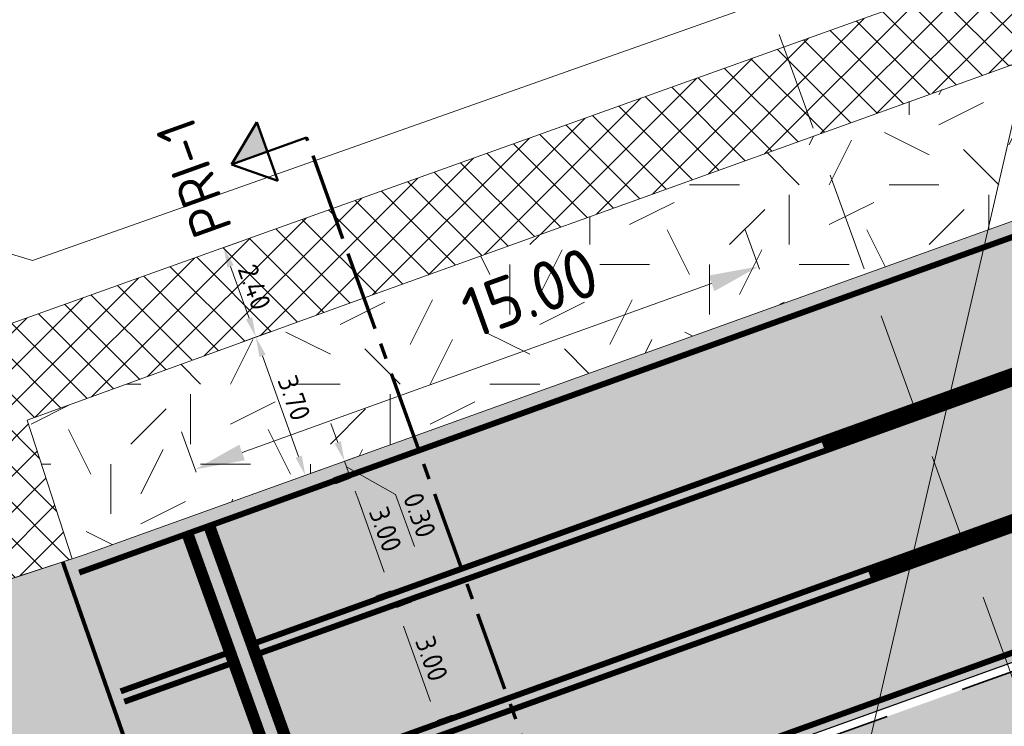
# Model space of a CAD drawing. Header units: metres. Extents: x 39929 to 50394, y 387420 to 399996.
# Tile 28 of 96: x 46668 to 46693, y 390941 to 390959. Entities that reach past the tile are written whole.
import ezdxf
from ezdxf.enums import TextEntityAlignment as Align

# ---------------------------------------------------------------- set-up
doc = ezdxf.new("R2010")
doc.units = ezdxf.units.M
for name, pattern in [('CENTER2', [28.575, 19.05, -3.175, 3.175, -3.175]), ('DASHED', [0.75, 0.5, -0.25]), ('VH-RWSBAND-SO', [24, 10, -2, 2, -2, 2, -2, 2, -2]), ('VW-13_STREEP', [4, 1, -3]), ('VW-33_STREEP', [6, 3, -3]), ('VW-5050_STREEP', [1, 0.5, -0.5]), ('XX-CENTER', [8, 5, -1, 1, -1]), ('ZZ-CENTER-SO', [8, 5, -1, 1, -1])]:
    doc.linetypes.add(name, pattern=pattern)
for name, color, linetype, lineweight in [('B-WE-GR-GRAS-A', 62, 'Continuous', 18), ('B-WE-VH-GESLOTENVERHARDING_ASFALT-G', 10, 'Continuous', 18), ('Detail_Kader_BLAD1', 7, 'DASHED', 18), ('N-WE-VH-KANTOPSLUITING_TROTTOIRBAND_RWS_110 220-G', 210, 'VH-RWSBAND-SO', 35), ('N-WE-VH-KANTVERHARDING-SD', 7, 'Continuous', 25), ('N-WE-VH-VERHARDING_ASFALT_ROOD-A', 13, 'Continuous', 18), ('N-WE-VW-MARKERING_DWARS_OVERSTEEK_KANALISATIESTREEP50_010-G', 7, 'VW-5050_STREEP', 13), ('N-WE-VW-MARKERING_DWARS_STOPSTREEP_030-G', 7, 'Continuous', 25), ('N-WE-VW-MARKERING_LANGS_STREEP_13_045-G', 7, 'VW-13_STREEP', 35), ('N-WE-VW-MARKERING_LANGS_STREEP_33_015-G', 7, 'VW-33_STREEP', 35), ('N-WE-VW-MARKERING_LANGS_STREEP_DOORGETROKKEN_015-G', 7, 'Continuous', 35), ('Topo', 7, 'Continuous', 18), ('X-XX-AL-DWARSPROFIEL-G', 7, 'CENTER2', 80), ('X-XX-AL-GRENS_WERK-G', 7, 'ZZ-WERKGRENS-SO', 18), ('X-XX-AL-T18', 10, 'Continuous', 18), ('X-XX-AL-T25', 7, 'Continuous', 25), ('X-XX-AL-T50', 7, 'Continuous', 50), ('X-XX-AL-TEKENBLAD_KADER_BLAD1-VIEWPORT-G', 1, 'Continuous', 18), ('X-XX-AL-VERWIJZING_DOORSNEDE-G', 7, 'ZZ-CENTER-SO', 18), ('X-XX-AL_500-M', 7, 'Continuous', 18)]:
    doc.layers.add(name, color=color, linetype=linetype, lineweight=lineweight)
doc.layers.add('B-WE-VW-MARKERING_PIJL-T', color=7, linetype='Continuous')
doc.layers.add('N-WE-VH-VERHARDING_ASFALT-A', color=251, linetype='Continuous', lineweight=18, transparency=0.25)
doc.layers.add('N-WE-VH-VERHARDING_ASFALT_FIETSPAD-A', color=151, linetype='Continuous', lineweight=18, transparency=0.25)
doc.styles.add('NLCS-ISO', font='NLCS-ISO.ttf')
doc.styles.add('NLCS-ISO-ANNOTATIVE-T25', font='NLCS-ISO.ttf', dxfattribs={"height": 2.5})
doc.linetypes.add('ZZ-WERKGRENS-SO', pattern='A,2,-3,[137,NLCS.SHX,S=0.05,R=0,X=-0.55,Y=-0.675],-3,2', length=10)
doc.dimstyles.new('NLCS-ANNOTATIVE-T25-PIJL_l2_h1', dxfattribs={"dimtxt": 2.5, "dimasz": 2.5, "dimexe": 2, "dimexo": 2, "dimgap": 0.7, "dimtad": 1, "dimzin": 0, "dimdsep": 46, "dimtxsty": 'NLCS-ISO-ANNOTATIVE-T25', "dimcen": 0, "dimdle": 2, "dimclrd": 256, "dimclre": 256, "dimclrt": 256, "dimadec": 1, "dimazin": 0, "dimtfac": 1, "dimtofl": 0, "dimtmove": 1, "dimatfit": 0, "dimfxl": 2, "dimfxlon": 1, "dimtfillclr": 256, "dimtolj": 1, "dimtzin": 0, "dimlwd": 18, "dimlwe": 18, "dimarcsym": 0})
picture_1 = doc.add_image_def('image1.tif', size_in_pixel=(8000, 10000))

# ---------------------------------------------------------------- blocks, each defined once
blk = doc.blocks.new('vobul')
at = {"layer": 'B-WE-VW-MARKERING_PIJL-T'}
blk.add_hatch(color=256, dxfattribs=at).paths.add_polyline_path([(0, 0.075), (4.6, 0.075), (5.2, 0.675), (4, 0.675), (5.7, 0.975), (7.5, 0.675), (6.2, 0.675), (5.45, -0.075), (0, -0.075)])
blk = doc.blocks.new('vobud')
at = {"layer": 'B-WE-VW-MARKERING_PIJL-T'}
blk.add_hatch(color=256, dxfattribs=at).paths.add_polyline_path([(5.45, -0.375), (7.5, 0), (5.45, 0.375), (5.45, 0.075), (0, 0.075), (0, -0.075), (5.45, -0.075)])
blk = doc.blocks.new('dwppijl2')
at = {"layer": 'X-XX-AL-DWARSPROFIEL-G', "linetype": 'Continuous'}
blk.add_hatch(color=256, dxfattribs=at).paths.add_polyline_path([(0.592, 0.792), (0, 0.792), (0, 1.517)])
at = {"layer": 'X-XX-AL-VERWIJZING_DOORSNEDE-G', "linetype": 'Continuous', "lineweight": 50, "flags": 128}
for points in [[(0, 1.517), (-0.592, 0.792)], [(0, 0), (0, 1.517)], [(0, 1.517), (0.592, 0.792)], [(0.592, 0.792), (-0.592, 0.792)]]:
    blk.add_lwpolyline(points, dxfattribs=at)
blk = doc.blocks.new('*U154')
at = {"layer": 'X-XX-AL-VERWIJZING_DOORSNEDE-G', "color": 7, "linetype": 'XX-CENTER', "lineweight": 70, "ltscale": 2, "extrusion": (0.940975, 0.338475, 0)}
blk.add_lwpolyline([(0, 0), (173.03, 0), (185.49, 0)], dxfattribs=at)
at = {"layer": 'X-XX-AL-T25', "color": 7, "linetype": 'Continuous', "lineweight": 25, "xscale": 6.590000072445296, "yscale": 6.590000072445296, "zscale": 6.590000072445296, "rotation": 109.7839794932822}
blk.add_blockref('dwppijl2', (-62.78, 174.54), dxfattribs=at)
at = {"layer": 'X-XX-AL-T18', "style": 'NLCS-ISO'}
blk.add_attdef('777.07m.', (-1.11, -0.16), '', height=1.8, rotation=109.784, dxfattribs=at)
at = {"layer": 'X-XX-AL-T50', "style": 'NLCS-ISO'}
blk.add_attdef('77', text='', height=5, rotation=109.784, dxfattribs=at).set_placement((-76.9, 169.46), align=Align.MIDDLE_CENTER)
blk = doc.blocks.new('*D165')
at = {"layer": 'Defpoints', "color": 0, "transparency": 16777216}
for p in [(46686.731, 390952.956), (46687.095, 390951.945), (46672.981, 390946.858)]:
    blk.add_point(p, dxfattribs=at)
at = {"layer": 'X-XX-AL_500-M', "lineweight": 18, "transparency": 16777216}
for p, q in [((46686.756, 390952.885), (46686.392, 390953.897)), ((46673.793, 390948.294), (46685.555, 390952.532)), ((46672.642, 390947.799), (46672.278, 390948.811))]:
    blk.add_line(p, q, dxfattribs=at)
at = {"layer": 'X-XX-AL_500-M', "transparency": 16777216}
for points in [[(46685.484, 390952.728), (46685.626, 390952.336), (46686.731, 390952.956)], [(46673.722, 390948.49), (46673.863, 390948.098), (46672.617, 390947.87)]]:
    blk.add_solid(points, dxfattribs=at)
at = {"layer": 'X-XX-AL_500-M', "transparency": 16777216, "insert": (46681.006, 390952.309), "char_height": 1.25, "attachment_point": 5, "rotation": 19.8174, "style": 'NLCS-ISO-ANNOTATIVE-T25'}
blk.add_mtext('\\A1;15.00', dxfattribs=at)
blk = doc.blocks.new('*D175')
at = {"layer": 'Defpoints', "color": 0, "transparency": 16777216}
for p in [(46675.119, 390951.539), (46676.36, 390948.074), (46675.377, 390947.722)]:
    blk.add_point(p, dxfattribs=at)
at = {"layer": 'X-XX-AL_500-M', "lineweight": 18, "transparency": 16777216}
for p, q in [((46674.513, 390951.322), (46673.76, 390951.052)), ((46674.305, 390950.716), (46675.208, 390948.193)), ((46675.753, 390947.857), (46675, 390947.587))]:
    blk.add_line(p, q, dxfattribs=at)
at = {"layer": 'X-XX-AL_500-M', "transparency": 16777216}
for points in [[(46674.383, 390950.744), (46674.226, 390950.688), (46674.136, 390951.187)], [(46675.287, 390948.221), (46675.13, 390948.164), (46675.377, 390947.722)]]:
    blk.add_solid(points, dxfattribs=at)
at = {"layer": 'X-XX-AL_500-M', "transparency": 16777216, "insert": (46675.097, 390949.661), "char_height": 0.5, "attachment_point": 5, "rotation": 289.6964, "style": 'NLCS-ISO-ANNOTATIVE-T25'}
blk.add_mtext('\\A1;3.70', dxfattribs=at)
blk = doc.blocks.new('*D174')
at = {"layer": 'Defpoints', "color": 0, "transparency": 16777216}
for p in [(46676.358, 390948.077), (46676.459, 390947.796), (46676.459, 390947.796)]:
    blk.add_point(p, dxfattribs=at)
at = {"layer": 'X-XX-AL_500-M', "lineweight": 18, "transparency": 16777216}
for p, q in [((46676.188, 390948.547), (46676.019, 390949.017)), ((46676.358, 390948.077), (46676.734, 390948.212)), ((46676.358, 390948.077), (46676.459, 390947.796)), ((46676.459, 390947.796), (46676.082, 390947.661)), ((46676.408, 390947.936), (46677.64, 390947.24)), ((46676.628, 390947.326), (46676.798, 390946.856)), ((46677.64, 390947.24), (46678.108, 390945.941))]:
    blk.add_line(p, q, dxfattribs=at)
at = {"layer": 'X-XX-AL_500-M', "transparency": 16777216}
for points in [[(46676.267, 390948.575), (46676.11, 390948.519), (46676.358, 390948.077)], [(46676.707, 390947.354), (46676.55, 390947.298), (46676.459, 390947.796)]]:
    blk.add_solid(points, dxfattribs=at)
at = {"layer": 'X-XX-AL_500-M', "transparency": 16777216, "insert": (46678.241, 390946.723), "char_height": 0.5, "attachment_point": 5, "rotation": 289.8021, "style": 'NLCS-ISO-ANNOTATIVE-T25'}
blk.add_mtext('\\A1;0.30', dxfattribs=at)
blk = doc.blocks.new('*D173')
at = {"layer": 'Defpoints', "color": 0, "transparency": 16777216}
for p in [(46676.512, 390947.647), (46677.523, 390944.825), (46677.523, 390944.825)]:
    blk.add_point(p, dxfattribs=at)
at = {"layer": 'X-XX-AL_500-M', "lineweight": 18, "transparency": 16777216}
for p, q in [((46676.512, 390947.647), (46676.136, 390947.512)), ((46676.681, 390947.176), (46677.354, 390945.295)), ((46677.523, 390944.825), (46677.146, 390944.69))]:
    blk.add_line(p, q, dxfattribs=at)
at = {"layer": 'X-XX-AL_500-M', "transparency": 16777216}
for points in [[(46676.759, 390947.204), (46676.602, 390947.148), (46676.512, 390947.647)], [(46677.433, 390945.323), (46677.276, 390945.267), (46677.523, 390944.825)]]:
    blk.add_solid(points, dxfattribs=at)
at = {"layer": 'X-XX-AL_500-M', "transparency": 16777216, "insert": (46677.385, 390946.367), "char_height": 0.5, "attachment_point": 5, "rotation": 289.6964, "style": 'NLCS-ISO-ANNOTATIVE-T25'}
blk.add_mtext('\\A1;3.00', dxfattribs=at)
blk = doc.blocks.new('*D172')
at = {"layer": 'Defpoints', "color": 0, "transparency": 16777216}
for p in [(46677.67, 390944.412), (46678.682, 390941.578), (46678.682, 390941.578)]:
    blk.add_point(p, dxfattribs=at)
at = {"layer": 'X-XX-AL_500-M', "lineweight": 18, "transparency": 16777216}
for p, q in [((46677.67, 390944.412), (46678.047, 390944.547)), ((46677.838, 390943.942), (46678.514, 390942.049)), ((46678.682, 390941.578), (46679.059, 390941.712))]:
    blk.add_line(p, q, dxfattribs=at)
at = {"layer": 'X-XX-AL_500-M', "transparency": 16777216}
for points in [[(46677.917, 390943.97), (46677.76, 390943.914), (46677.67, 390944.412)], [(46678.593, 390942.077), (46678.436, 390942.021), (46678.682, 390941.578)]]:
    blk.add_solid(points, dxfattribs=at)
at = {"layer": 'X-XX-AL_500-M', "transparency": 16777216, "insert": (46678.544, 390943.126), "char_height": 0.5, "attachment_point": 5, "rotation": 289.6511, "style": 'NLCS-ISO-ANNOTATIVE-T25'}
blk.add_mtext('\\A1;3.00', dxfattribs=at)
blk = doc.blocks.new('*D467')
at = {"layer": 'Defpoints', "color": 0, "transparency": 16777216}
for p in [(46673.333, 390953.43), (46673.333, 390953.43), (46674.136, 390951.187)]:
    blk.add_point(p, dxfattribs=at)
at = {"layer": 'X-XX-AL_500-M', "lineweight": 18, "transparency": 16777216}
for p, q in [((46673.333, 390953.43), (46673.71, 390953.565)), ((46673.968, 390951.658), (46673.502, 390952.959)), ((46674.136, 390951.187), (46674.513, 390951.322))]:
    blk.add_line(p, q, dxfattribs=at)
at = {"layer": 'X-XX-AL_500-M', "transparency": 16777216}
for points in [[(46673.58, 390952.987), (46673.423, 390952.931), (46673.333, 390953.43)], [(46674.046, 390951.686), (46673.889, 390951.63), (46674.136, 390951.187)]]:
    blk.add_solid(points, dxfattribs=at)
at = {"layer": 'X-XX-AL_500-M', "transparency": 16777216, "insert": (46674.102, 390952.44), "char_height": 0.5, "attachment_point": 5, "rotation": 289.6964, "style": 'NLCS-ISO-ANNOTATIVE-T25'}
blk.add_mtext('\\A1;2.40', dxfattribs=at)

msp = doc.modelspace()

# ---------------------------------------------------------------- hatches: boundary and pattern name
at = {"layer": 'B-WE-GR-GRAS-A'}
h = msp.add_hatch(dxfattribs=at)
h.set_pattern_fill('AGR-GRAS_02-SO', color=256, scale=0.5, style=0, pattern_type=2)
h.set_pattern_definition([(0, (0, 0), (5, 5), [1.25, -3.75]), (0, (2.75, 3), (5, 5), [1.25, -3.75]), (90, (0.5, 1.75), (-5, 5), [1.25, -3.75]), (90, (2.5, 3.5), (-5, 5), [1.25, -3.75]), (45, (1, 3.5), (0, 5), [1.25, -5.82106781]), (135, (2.75, 0), (-5, 0), [1.25, -5.82106781]), (26.5650512, (1.25, 1.5), (5, 2e-09), [1.25, -9.930339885]), (26.5650512, (3.5, 4), (5, 2e-09), [1.25, -9.930339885]), (63.4349488, (3.5, 0), (3e-10, 5), [1.25, -9.930339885]), (63.4349488, (1.25, 2.25), (3e-10, 5), [1.25, -9.930339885]), (63.4349488, (3, 1), (3e-10, 5), [1.25, -9.930339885]), (116.5650512, (0, 2.75), (-2e-09, 5), [1.25, -9.930339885]), (153.4349488, (1, 0.75), (-5, 3e-10), [1.25, -9.930339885])])
h.paths.add_polyline_path([(46668.41, 390949.101), (46692.197, 390957.707), (46706.58, 390962.892), (46720.958, 390968.09), (46734.048, 390972.777), (46741.455, 390975.429), (46748.861, 390978.081), (46756.268, 390980.733), (46763.674, 390983.385), (46777.91, 390988.465), (46780.354, 390982.729), (46775.142, 390980.671), (46764.911, 390977.206), (46763.477, 390976.72), (46752.58, 390973.751), (46748.057, 390972.519), (46743.882, 390971.381), (46732.637, 390968.317), (46693.448, 390954.233), (46669.532, 390945.628)])
at = {"layer": 'N-WE-VH-VERHARDING_ASFALT-A', "transparency": 33554508}
h = msp.add_hatch(color=256, dxfattribs=at)
h.dxf.hatch_style = 1
edge = h.paths.add_edge_path()
edge.add_line((46640.009, 390979.167), (46652.775, 390952.874))
edge.add_arc((46665.369, 390958.989), 14, 205.897, 234.5024)
edge.add_arc((46670.294, 390971.765), 27.474, 241.6313, 261.7562)
edge.add_line((46666.354, 390944.575), (46669.86, 390945.727))
edge.add_line((46669.86, 390945.727), (46732.639, 390968.309))
edge.add_line((46732.639, 390968.309), (46763.479, 390976.713))
edge.add_line((46763.479, 390976.713), (46775.145, 390980.663))
edge.add_line((46775.145, 390980.663), (46780.354, 390982.709))
edge.add_line((46780.354, 390982.709), (46784.613, 390972.71))
edge.add_line((46784.613, 390972.71), (46765.255, 390963.753))
edge.add_line((46765.255, 390963.753), (46746.903, 390956.395))
edge.add_line((46746.903, 390956.395), (46715.444, 390944.29))
edge.add_line((46715.444, 390944.29), (46699.886, 390938.608))
edge.add_line((46699.886, 390938.608), (46675.753, 390929.636))
edge.add_arc((46683.188, 390916.669), 14.947, 119.8254, 187.8535)
edge.add_line((46668.38, 390914.626), (46672.629, 390899.034))
edge.add_arc((46652.096, 390892.015), 21.7, 1.3846, 18.8739, ccw=False)
edge.add_arc((46684.948, 390893.325), 11.186, 184.027, 241.3513)
edge.add_line((46679.585, 390883.508), (46679.629, 390883.485))
edge.add_arc((46681.681, 390887.566), 4.569, 243.3023, 281.6317)
edge.add_line((46682.602, 390883.091), (46684.296, 390878.884))
edge.add_line((46684.296, 390878.884), (46679.838, 390876.834))
edge.add_line((46679.838, 390876.834), (46677.062, 390875.557))
edge.add_line((46677.062, 390875.557), (46676.301, 390875.184))
edge.add_line((46676.301, 390875.184), (46675.595, 390874.751))
edge.add_line((46675.595, 390874.751), (46674.137, 390873.695))
edge.add_line((46674.137, 390873.695), (46672.797, 390872.493))
edge.add_line((46672.797, 390872.493), (46671.589, 390871.159))
edge.add_line((46671.589, 390871.159), (46670.526, 390869.707))
edge.add_line((46670.526, 390869.707), (46669.62, 390868.152))
edge.add_line((46669.62, 390868.152), (46659.559, 390871.041))
edge.add_line((46659.559, 390871.041), (46659.935, 390876.443))
edge.add_line((46659.935, 390876.443), (46659.704, 390876.46))
edge.add_line((46659.704, 390876.46), (46662.563, 390877.798))
edge.add_line((46662.563, 390877.798), (46663.387, 390877.983))
edge.add_line((46663.387, 390877.983), (46663.521, 390881.237))
edge.add_arc((46634.854, 390883.437), 28.751, 355.6129, 383.175)
edge.add_line((46661.286, 390894.752), (46657.83, 390902.027))
edge.add_arc((46633.902, 390891.546), 26.123, 23.6561, 41.74)
edge.add_arc((46642.894, 390899.568), 14.073, 41.74, 107.8216)
edge.add_line((46638.587, 390912.965), (46625.657, 390908.292))
edge.add_line((46625.657, 390908.292), (46614.232, 390904.162))
edge.add_line((46614.232, 390904.162), (46590.937, 390895.741))
edge.add_line((46590.937, 390895.741), (46567.174, 390887.151))
edge.add_line((46567.174, 390887.151), (46562.205, 390885.564))
edge.add_line((46562.205, 390885.564), (46548.514, 390882.015))
edge.add_line((46548.514, 390882.015), (46533.294, 390878.236))
edge.add_line((46533.294, 390878.236), (46525.735, 390875.661))
edge.add_line((46525.735, 390875.661), (46518.548, 390873.071))
edge.add_line((46518.548, 390873.071), (46511.851, 390870.658))
edge.add_line((46511.851, 390870.658), (46508.163, 390880.93))
edge.add_line((46508.163, 390880.93), (46520.292, 390886.349))
edge.add_line((46520.292, 390886.349), (46530.245, 390890.846))
edge.add_line((46530.245, 390890.846), (46534.748, 390892.797))
edge.add_line((46534.748, 390892.797), (46540.286, 390894.921))
edge.add_line((46540.286, 390894.921), (46548.466, 390898.052))
edge.add_line((46548.466, 390898.052), (46555.572, 390900.76))
edge.add_line((46555.572, 390900.76), (46568.728, 390905.708))
edge.add_line((46568.728, 390905.708), (46583.657, 390911.236))
edge.add_line((46583.657, 390911.236), (46593.584, 390914.803))
edge.add_line((46593.584, 390914.803), (46605.755, 390919.177))
edge.add_line((46605.755, 390919.177), (46623.747, 390925.608))
edge.add_line((46623.747, 390925.608), (46630.396, 390927.96))
edge.add_arc((46625.393, 390942.102), 15, 289.4825, 380.3258)
edge.add_line((46639.459, 390947.312), (46636.131, 390956.295))
edge.add_line((46636.131, 390956.295), (46633.998, 390962.083))
edge.add_line((46633.998, 390962.083), (46633.528, 390963.737))
edge.add_line((46633.528, 390963.737), (46632.344, 390969.51))
edge.add_line((46632.344, 390969.51), (46631.159, 390975.283))
edge.add_line((46631.159, 390975.283), (46630.169, 390979.552))
edge.add_line((46630.169, 390979.552), (46629.708, 390981.788))
edge.add_line((46629.708, 390981.788), (46628.646, 390986.019))
edge.add_line((46628.646, 390986.019), (46627.759, 390988.673))
edge.add_line((46627.759, 390988.673), (46626.285, 390992.569))
edge.add_line((46626.285, 390992.569), (46624.917, 390995.588))
edge.add_line((46624.917, 390995.588), (46623.552, 390998.609))
edge.add_line((46623.552, 390998.609), (46622.037, 391001.704))
edge.add_line((46622.037, 391001.704), (46620.512, 391004.682))
edge.add_line((46620.512, 391004.682), (46627.099, 391008.054))
edge.add_line((46627.099, 391008.054), (46627.423, 391007.453))
edge.add_line((46627.423, 391007.453), (46628.552, 391005.248))
edge.add_line((46628.552, 391005.248), (46629.681, 391003.042))
edge.add_line((46629.681, 391003.042), (46630.185, 391001.791))
edge.add_line((46630.185, 391001.791), (46630.971, 391000.061))
edge.add_line((46630.971, 391000.061), (46631.879, 390998.064))
edge.add_line((46631.879, 390998.064), (46634, 390993.065))
edge.add_line((46634, 390993.065), (46634.955, 390990.63))
edge.add_line((46634.955, 390990.63), (46637.06, 390985.859))
edge.add_line((46637.06, 390985.859), (46640.009, 390979.167))
edge = h.paths.add_edge_path(flags=16)
edge.add_line((46672.738, 390935.707), (46735.944, 390958.441))
edge.add_line((46735.944, 390958.441), (46738.891, 390959.839))
edge.add_line((46738.891, 390959.839), (46761.478, 390970.558))
edge.add_line((46761.478, 390970.558), (46780.678, 390978.187))
edge.add_arc((46781.047, 390977.258), 1, -66.2699, 111.6698, ccw=False)
edge.add_line((46781.45, 390976.342), (46761.795, 390967.702))
edge.add_line((46761.795, 390967.702), (46743.348, 390960.19))
edge.add_line((46743.348, 390960.19), (46739.372, 390958.553))
edge.add_line((46739.372, 390958.553), (46736.816, 390957.501))
edge.add_line((46736.816, 390957.501), (46713.021, 390948.201))
edge.add_line((46713.021, 390948.201), (46689.095, 390939.311))
edge.add_line((46689.095, 390939.311), (46673.407, 390933.791))
edge.add_line((46673.407, 390933.791), (46672.738, 390935.707))
edge = h.paths.add_edge_path(flags=16)
edge.add_line((46660.574, 390915.309), (46659.873, 390917.385))
edge.add_arc((46645.66, 390912.591), 15, 18.6406, 28.8344)
edge.add_arc((46658.336, 390919.569), 0.53, 28.8344, 180.5974)
edge.add_arc((46672.805, 390919.72), 15, 180.5974, 198.6406)
edge.add_line((46658.592, 390914.926), (46658.679, 390914.669))
edge.add_line((46658.679, 390914.669), (46660.574, 390915.309))
edge = h.paths.add_edge_path(flags=16)
edge.add_line((46663.771, 390899.574), (46659.637, 390911.827))
edge.add_line((46659.637, 390911.827), (46661.533, 390912.466))
edge.add_line((46661.533, 390912.466), (46665.666, 390900.213))
edge.add_arc((46664.718, 390899.894), 1, -161.3594, 18.6406, ccw=False)
edge = h.paths.add_edge_path(flags=16)
edge.add_line((46538.59, 390884.949), (46551.178, 390890.807))
edge.add_line((46551.178, 390890.807), (46564.485, 390897))
edge.add_line((46564.485, 390897), (46580.775, 390903.028))
edge.add_line((46580.775, 390903.028), (46587.093, 390905.297))
edge.add_line((46587.093, 390905.297), (46602.764, 390910.924))
edge.add_line((46602.764, 390910.924), (46634.988, 390922.378))
edge.add_line((46634.988, 390922.378), (46636.782, 390923.089))
edge.add_line((46636.782, 390923.089), (46636.078, 390925.106))
edge.add_line((46636.078, 390925.106), (46633.833, 390924.309))
edge.add_line((46633.833, 390924.309), (46602.664, 390913.245))
edge.add_line((46602.664, 390913.245), (46578.467, 390904.339))
edge.add_line((46578.467, 390904.339), (46555.028, 390895.586))
edge.add_line((46555.028, 390895.586), (46550.115, 390893.648))
edge.add_line((46550.115, 390893.648), (46535.899, 390888.039))
edge.add_line((46535.899, 390888.039), (46532.433, 390886.671))
edge.add_line((46532.433, 390886.671), (46511.853, 390877.679))
edge.add_arc((46512.253, 390876.762), 1, 113.603, 201.8072)
edge.add_line((46511.325, 390876.391), (46511.401, 390876.2))
edge.add_arc((46512.329, 390876.572), 1, 201.8072, 289.7728)
edge.add_line((46512.668, 390875.63), (46538.59, 390884.949))
edge = h.paths.add_edge_path(flags=16)
edge.add_line((46641.8, 390924.951), (46639.161, 390923.97))
edge.add_line((46639.161, 390923.97), (46638.467, 390925.846))
edge.add_line((46638.467, 390925.846), (46641.109, 390926.828))
edge.add_line((46641.109, 390926.828), (46641.109, 390926.828))
edge.add_arc((46641.455, 390925.89), 1, -69.7949, 110.2051, ccw=False)
edge = h.paths.add_edge_path(flags=16)
edge.add_line((46648.333, 390941.514), (46651.143, 390942.535))
edge.add_arc((46636.564, 390939.008), 15, -0.4235, 13.6008, ccw=False)
edge.add_arc((46650.563, 390938.904), 1, 210.183, 359.5765, ccw=False)
edge.add_arc((46662.665, 390945.943), 15, 197.7578, 210.183, ccw=False)
edge.add_line((46648.38, 390941.368), (46648.333, 390941.514))
edge = h.paths.add_edge_path(flags=16)
edge.add_arc((46645.928, 390952.222), 0.74, 26.3764, 36.9048, ccw=False)
edge = h.paths.add_edge_path(flags=16)
edge.add_line((46671.044, 390932.976), (46669.692, 390932.503))
edge.add_line((46669.692, 390932.503), (46669.692, 390932.503))
edge.add_arc((46669.363, 390933.447), 1, 109.2613, 289.2613, ccw=False)
edge.add_line((46669.033, 390934.391), (46670.384, 390934.864))
edge.add_line((46670.384, 390934.864), (46671.044, 390932.976))
at = {"layer": 'N-WE-VH-VERHARDING_ASFALT_FIETSPAD-A', "transparency": 33554508}
h = msp.add_hatch(dxfattribs=at)
h.set_pattern_fill('ANSI37', color=256, scale=0.2)
edge = h.paths.add_edge_path()
edge.add_line((46631.877, 390998.072), (46635.65, 390991.764))
edge.add_line((46635.65, 390991.764), (46640.635, 390983.347))
edge.add_line((46640.635, 390983.347), (46643.57, 390978.504))
edge.add_line((46643.57, 390978.504), (46646.321, 390973.724))
edge.add_line((46646.321, 390973.724), (46648.823, 390969.403))
edge.add_line((46648.823, 390969.403), (46650.971, 390965.851))
edge.add_line((46650.971, 390965.851), (46653.437, 390961.772))
edge.add_line((46653.437, 390961.772), (46655.611, 390958.344))
edge.add_line((46655.611, 390958.344), (46657.022, 390956.104))
edge.add_line((46657.022, 390956.104), (46658.077, 390955))
edge.add_line((46658.077, 390955), (46658.764, 390954.289))
edge.add_line((46658.764, 390954.289), (46659.508, 390953.682))
edge.add_line((46659.508, 390953.682), (46660.457, 390952.964))
edge.add_line((46660.457, 390952.964), (46661.413, 390952.375))
edge.add_line((46661.413, 390952.375), (46662.616, 390951.786))
edge.add_line((46662.616, 390951.786), (46663.573, 390951.467))
edge.add_line((46663.573, 390951.467), (46664.578, 390951.271))
edge.add_line((46664.578, 390951.271), (46665.609, 390951.197))
edge.add_line((46665.609, 390951.197), (46666.283, 390951.234))
edge.add_line((46666.283, 390951.234), (46667.482, 390951.397))
edge.add_line((46667.482, 390951.397), (46668.007, 390951.523))
edge.add_line((46668.007, 390951.523), (46678.745, 390955.367))
edge.add_line((46678.745, 390955.367), (46689.483, 390959.211))
edge.add_line((46689.483, 390959.211), (46691.412, 390959.897))
edge.add_line((46691.412, 390959.897), (46699.097, 390962.63))
edge.add_line((46699.097, 390962.63), (46707.239, 390965.525))
edge.add_line((46707.239, 390965.525), (46719.094, 390969.756))
edge.add_line((46719.094, 390969.756), (46730.949, 390973.987))
edge.add_line((46730.949, 390973.987), (46733.261, 390974.879))
edge.add_line((46733.261, 390974.879), (46740.879, 390977.818))
edge.add_line((46740.879, 390977.818), (46748.497, 390980.756))
edge.add_line((46748.497, 390980.756), (46757.856, 390983.92))
edge.add_line((46757.856, 390983.92), (46769.817, 390988.126))
edge.add_line((46769.817, 390988.126), (46777.1, 390990.736))
edge.add_line((46777.1, 390990.736), (46777.91, 390988.465))
edge.add_line((46777.91, 390988.465), (46763.674, 390983.385))
edge.add_line((46763.674, 390983.385), (46748.861, 390978.081))
edge.add_line((46748.861, 390978.081), (46734.048, 390972.777))
edge.add_line((46734.048, 390972.777), (46720.958, 390968.09))
edge.add_line((46720.958, 390968.09), (46706.58, 390962.892))
edge.add_line((46706.58, 390962.892), (46692.201, 390957.694))
edge.add_line((46692.201, 390957.694), (46676.413, 390952.009))
edge.add_line((46676.413, 390952.009), (46668.41, 390949.101))
edge.add_line((46668.41, 390949.101), (46669.532, 390945.63))
edge.add_line((46669.532, 390945.63), (46666.668, 390944.704))
edge.add_line((46666.668, 390944.704), (46666.315, 390945.877))
edge.add_line((46666.315, 390945.877), (46666.025, 390946.329))
edge.add_line((46666.025, 390946.329), (46665.647, 390946.711))
edge.add_line((46665.647, 390946.711), (46665.199, 390947.007))
edge.add_line((46665.199, 390947.007), (46664.699, 390947.203))
edge.add_line((46664.699, 390947.203), (46664.169, 390947.291))
edge.add_line((46664.169, 390947.291), (46660.714, 390946.023))
edge.add_arc((46670.291, 390971.773), 27.474, 241.6313, 249.5974, ccw=False)
edge.add_line((46657.237, 390947.598), (46661.667, 390949.253))
edge.add_line((46661.667, 390949.253), (46660.665, 390949.757))
edge.add_line((46660.665, 390949.757), (46659.395, 390950.443))
edge.add_line((46659.395, 390950.443), (46658.267, 390951.253))
edge.add_line((46658.267, 390951.253), (46657.236, 390952.111))
edge.add_line((46657.236, 390952.111), (46656.427, 390952.872))
edge.add_line((46656.427, 390952.872), (46655.642, 390953.583))
edge.add_line((46655.642, 390953.583), (46654.599, 390955.032))
edge.add_line((46654.599, 390955.032), (46654.042, 390955.796))
edge.add_line((46654.042, 390955.796), (46653.804, 390956.138))
edge.add_line((46653.804, 390956.138), (46650.981, 390960.595))
edge.add_line((46650.981, 390960.595), (46648.159, 390965.053))
edge.add_line((46648.159, 390965.053), (46646.259, 390968.447))
edge.add_line((46646.259, 390968.447), (46644.743, 390971.156))
edge.add_line((46644.743, 390971.156), (46642.688, 390974.826))
edge.add_line((46642.688, 390974.826), (46641.326, 390977.259))
edge.add_line((46641.326, 390977.259), (46640.007, 390979.175))
edge.add_line((46640.007, 390979.175), (46638.532, 390982.521))
edge.add_line((46638.532, 390982.521), (46637.057, 390985.867))
edge.add_line((46637.057, 390985.867), (46636.005, 390988.252))
edge.add_line((46636.005, 390988.252), (46634.953, 390990.638))
edge.add_line((46634.953, 390990.638), (46633.998, 390993.073))
edge.add_line((46633.998, 390993.073), (46632.937, 390995.573))
edge.add_line((46632.937, 390995.573), (46631.877, 390998.072))
at = {"layer": 'N-WE-VH-VERHARDING_ASFALT_ROOD-A'}
h = msp.add_hatch(color=256, dxfattribs=at)
h.dxf.hatch_style = 1
edge = h.paths.add_edge_path()
edge.add_line((46673.015, 390935.581), (46736.026, 390958.246))
edge.add_line((46736.026, 390958.246), (46738.983, 390959.648))
edge.add_line((46738.983, 390959.648), (46761.564, 390970.364))
edge.add_line((46761.564, 390970.364), (46780.757, 390977.99))
edge.add_arc((46781.045, 390977.265), 0.78, -66.2699, 111.6698, ccw=False)
edge.add_line((46781.359, 390976.551), (46761.707, 390967.913))
edge.add_line((46761.707, 390967.913), (46743.263, 390960.402))
edge.add_line((46743.263, 390960.402), (46739.286, 390958.764))
edge.add_line((46739.286, 390958.764), (46736.732, 390957.713))
edge.add_line((46736.732, 390957.713), (46712.941, 390948.415))
edge.add_line((46712.941, 390948.415), (46689.018, 390939.526))
edge.add_line((46689.018, 390939.526), (46673.54, 390934.08))
edge.add_line((46673.54, 390934.08), (46673.015, 390935.581))
at = {"layer": 'X-XX-AL-TEKENBLAD_KADER_BLAD1-VIEWPORT-G'}
h = msp.add_hatch(dxfattribs=at)
h.set_pattern_fill('ANSI31', color=256, scale=10, angle=32)
h.paths.add_polyline_path([(46522.062, 390772.83), (46842.784, 390889.056), (46773.528, 391080.164), (46452.807, 390963.939)])

# ---------------------------------------------------------------- linework, layer by layer
at = {"layer": 'B-WE-VH-GESLOTENVERHARDING_ASFALT-G', "flags": 128}
msp.add_lwpolyline([(46640.007, 390979.175), (46652.773, 390952.882, 0.125467), (46657.237, 390947.598, 0.088038), (46666.352, 390944.583), (46669.858, 390945.735), (46732.637, 390968.317)], format="xyb", dxfattribs=at)
for points in [[(46668.007, 390951.523), (46678.745, 390955.367), (46689.483, 390959.211), (46691.412, 390959.897), (46699.097, 390962.63), (46707.239, 390965.525), (46719.094, 390969.756)], [(46720.958, 390968.09), (46706.58, 390962.892), (46692.201, 390957.694), (46676.413, 390952.009), (46668.41, 390949.101), (46669.532, 390945.63), (46666.668, 390944.704)]]:
    msp.add_lwpolyline(points, dxfattribs=at)
at = {"layer": 'Detail_Kader_BLAD1', "ltscale": 5}
msp.add_lwpolyline([(46603.304, 390948.294), (46680.861, 390976.4), (46705.901, 390907.301), (46628.345, 390879.195)], close=True, dxfattribs=at)
at = {"layer": 'N-WE-VH-KANTOPSLUITING_TROTTOIRBAND_RWS_110 220-G', "flags": 128}
msp.add_lwpolyline([(46673.015, 390935.581), (46736.026, 390958.246), (46738.983, 390959.648), (46761.564, 390970.364), (46780.757, 390977.99, -0.98218), (46781.359, 390976.551), (46761.707, 390967.913), (46743.263, 390960.402), (46739.286, 390958.764), (46736.732, 390957.713), (46712.941, 390948.415), (46689.018, 390939.526), (46673.54, 390934.08)], format="xyb", close=True, dxfattribs=at)
at = {"layer": 'N-WE-VH-KANTVERHARDING-SD', "flags": 128}
msp.add_lwpolyline([(46672.736, 390935.715), (46735.941, 390958.449), (46738.889, 390959.847), (46761.476, 390970.566), (46761.476, 390970.566), (46780.675, 390978.195, -0.98218), (46781.447, 390976.35), (46761.793, 390967.71), (46743.346, 390960.198), (46739.37, 390958.561), (46736.814, 390957.509), (46713.019, 390948.209), (46689.093, 390939.319), (46673.405, 390933.799)], format="xyb", close=True, dxfattribs=at)
at = {"layer": 'N-WE-VW-MARKERING_DWARS_OVERSTEEK_KANALISATIESTREEP50_010-G', "const_width": 0.1, "flags": 128}
msp.add_lwpolyline([(46669.297, 390945.554), (46672.742, 390935.697)], dxfattribs=at)
at = {"layer": 'N-WE-VW-MARKERING_DWARS_STOPSTREEP_030-G', "const_width": 0.3, "flags": 128}
for points in [[(46672.956, 390946.491), (46676.287, 390937.231)], [(46672.414, 390946.283), (46675.74, 390937.034)]]:
    msp.add_lwpolyline(points, dxfattribs=at)
at = {"layer": 'N-WE-VW-MARKERING_LANGS_STREEP_13_045-G', "const_width": 0.45, "flags": 128}
for points in [[(46688.345, 390948.476), (46761.311, 390974.721)], [(46689.513, 390945.229), (46759.076, 390970.251)]]:
    msp.add_lwpolyline(points, dxfattribs=at)
at = {"layer": 'N-WE-VW-MARKERING_LANGS_STREEP_33_015-G', "const_width": 0.15, "flags": 128}
msp.add_lwpolyline([(46669.71, 390945.283), (46732.75, 390967.959), (46763.586, 390976.361), (46775.271, 390980.318), (46781.435, 390982.724)], dxfattribs=at)
at = {"layer": 'N-WE-VW-MARKERING_LANGS_STREEP_DOORGETROKKEN_015-G', "const_width": 0.15, "flags": 128}
for points in [[(46672.944, 390936.029), (46735.855, 390958.657), (46768.922, 390974.349), (46782.668, 390979.83)], [(46674.036, 390943.488), (46688.294, 390948.617)], [(46674.131, 390943.225), (46688.396, 390948.335)], [(46675.204, 390940.242), (46689.462, 390945.371)], [(46675.305, 390939.96), (46689.564, 390945.088)], [(46670.75, 390942.307), (46673.49, 390943.292)], [(46670.841, 390942.047), (46673.584, 390943.029)]]:
    msp.add_lwpolyline(points, dxfattribs=at)
at = {"layer": 'X-XX-AL-GRENS_WERK-G', "ltscale": 0.5, "flags": 128}
msp.add_lwpolyline([(46618.29, 391005.641), (46627.11, 391010.219), (46633.809, 390996.696), (46650.853, 390968.591), (46658.022, 390956.288), (46668.537, 390953.108), (46712.648, 390968.708), (46749.469, 390981.984), (46777.537, 390992.328), (46787.297, 390972.231), (46761.984, 390960.192), (46702.655, 390937.16), (46692.733, 390933.514), (46695.955, 390924.739), (46680.346, 390917.944), (46677.335, 390913.451), (46682.635, 390894.153), (46683.101, 390888.049), (46687.088, 390877.316), (46678.141, 390873.882), (46670.507, 390865.653), (46657.236, 390868.79), (46658.169, 390878.073), (46657.448, 390884.771), (46649.303, 390902.624), (46640.951, 390905.718), (46569.908, 390880.409), (46568, 390886.64), (46562.767, 390884.855), (46531.561, 390876.038), (46509.708, 390868.361), (46505.341, 390881.629), (46541.169, 390897.187), (46629.255, 390929.463), (46625.904, 390938.331), (46629.727, 390939.825), (46631.932, 390950.042), (46628.286, 390967.562), (46626.929, 390976.252), (46623.665, 390997.118), (46618.29, 391005.641)], dxfattribs=at)

# ---------------------------------------------------------------- block references
at = {"layer": 'B-WE-VW-MARKERING_PIJL-T', "transparency": 33554687, "xscale": -1, "rotation": 18.66731953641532}
msp.add_blockref('vobul', (46687.772, 390950.076), dxfattribs=at)
at = {"layer": 'B-WE-VW-MARKERING_PIJL-T', "transparency": 33554687}
for name, p, rotation in [('vobud', (46688.894, 390946.954), 199.7822660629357), ('vobul', (46690.022, 390943.799), 198.244869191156)]:
    msp.add_blockref(name, p, dxfattribs=dict(at, rotation=rotation))
at = {"layer": 'X-XX-AL-T18'}
ref = msp.add_blockref('*U154', (46687.961, 390921.281), dxfattribs=dict(at, xscale=0.2, yscale=0.2, zscale=0.2))
ref.add_attrib('77', 'PRI-1', dxfattribs={"layer": 'X-XX-AL-T50', "height": 1, "rotation": 109.784, "style": 'NLCS-ISO'}).set_placement((46672.581, 390955.173), align=Align.MIDDLE_CENTER)

# ---------------------------------------------------------------- dimensions: what is measured, and where the dimension line sits
at = {"layer": 'X-XX-AL_500-M'}
for base, p1, p2, angle, override, picture, middle in [((46686.731, 390952.956), (46672.981, 390946.858), (46687.095, 390951.945), 19.8174, {"dimrnd": 0.5, "dimtmove": 2}, '*D165', (46681.336, 390951.391)), ((46675.377, 390947.722), (46675.119, 390951.539), (46676.36, 390948.074), 289.6964, {"dimrnd": 0.1, "dimtmove": 0}, '*D175', (46674.73, 390949.53)), ((46676.459, 390947.796), (46676.358, 390948.077), (46676.459, 390947.796), 289.8021, {"dimrnd": 0.01}, '*D174', (46677.687, 390947.108))]:
    dim = msp.add_linear_dim(base=base, p1=p1, p2=p2, angle=angle, dimstyle='NLCS-ANNOTATIVE-T25-PIJL_l2_h1', override=override, dxfattribs=at)
    dim.commit()
    dim.dimension.update_dxf_attribs({"geometry": picture, "text_midpoint": middle, "dimtype": 161})
for p1, p2, override, picture, middle in [((46674.136, 390951.187), (46673.333, 390953.43), {"dimrnd": 0.1, "dimtmove": 0}, '*D467', (46674.102, 390952.44)), ((46676.512, 390947.647), (46677.523, 390944.825), {"dimrnd": 0.01, "dimtmove": 2}, '*D173', (46677.385, 390946.367)), ((46677.67, 390944.412), (46678.682, 390941.578), {"dimrnd": 0.1, "dimtmove": 2}, '*D172', (46678.544, 390943.126))]:
    dim = msp.add_aligned_dim(p1=p1, p2=p2, distance=0, dimstyle='NLCS-ANNOTATIVE-T25-PIJL_l2_h1', override=override, dxfattribs=at)
    dim.commit()
    dim.dimension.update_dxf_attribs({"geometry": picture, "text_midpoint": middle})

# ---------------------------------------------------------------- pictures from other files: only their frames are drawn
at = {"layer": 'Topo'}
image = msp.add_image(picture_1, insert=(40047.863, 387419.719), size_in_units=(9985.024, 12481.28), rotation=0.5470194, dxfattribs=dict(at, brightness=90, contrast=40))
image.dxf.flags = 7

doc.saveas('drawing.dxf')
